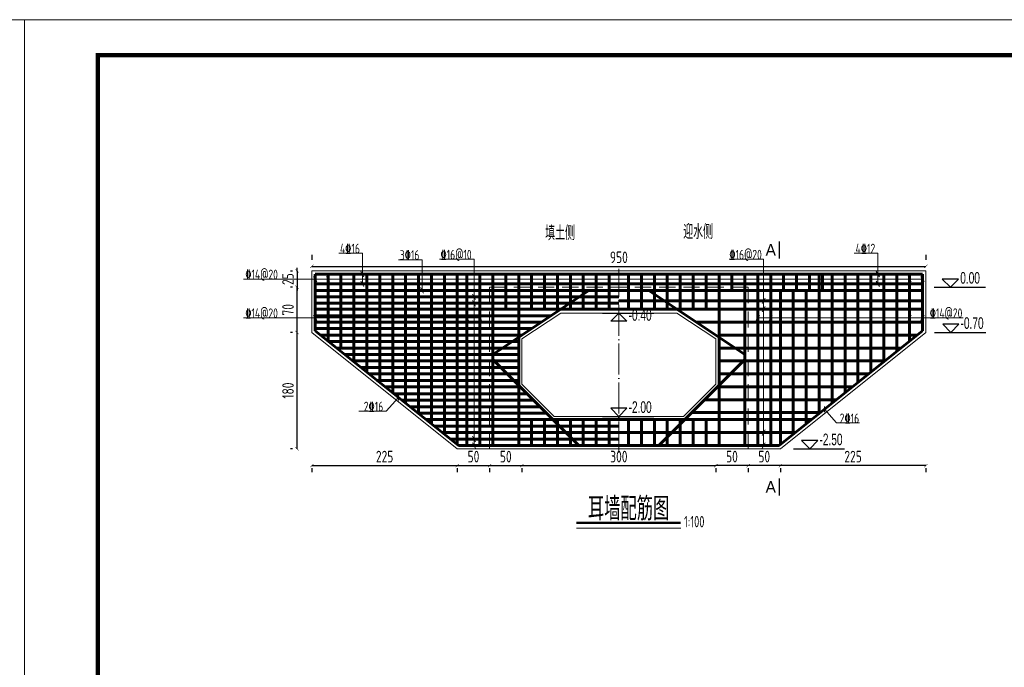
# Model space of a CAD drawing. Header units: inches. Extents: x 97745 to 142261, y 62673 to 100665.
# Tile 20 of 148: x 106750 to 108274, y 69367 to 70369. Entities that reach past the tile are written whole.
import ezdxf
from ezdxf.enums import TextEntityAlignment as Align

# ---------------------------------------------------------------- set-up
doc = ezdxf.new("R2010")
doc.units = ezdxf.units.IN
doc.header["$MEASUREMENT"] = 0
doc.linetypes.add('ACAD_ISO04W100', pattern=[30, 24, -3, 0, -3])
doc.linetypes.add('DASHED', pattern=[0.75, 0.5, -0.25])
doc.layers.get('0').update_dxf_attribs({"lineweight": 15})
for name, color, linetype, lineweight in [('00、4细实线', 4, 'Continuous', 18), ('00、5虚线', 2, 'DASHED', 18), ('BM1', 7, 'Continuous', 15), ('中心线', 3, 'ACAD_ISO04W100', 18), ('标注', 3, 'Continuous', 18), ('细线', 7, 'Continuous', 25), ('钢筋', 1, 'Continuous', 60)]:
    doc.layers.add(name, color=color, linetype=linetype, lineweight=lineweight)
doc.layers.add('断面标高标注', color=3, linetype='Continuous')
doc.styles.add('02、常用', font='tssdeng1.shx', dxfattribs={"width": 0.75, "bigfont": 'hztxt-01.shx'})
doc.styles.add('03、he-e', font='hztxt_e.shx', dxfattribs={"width": 0.65, "bigfont": 'hztxt.shx'})
doc.styles.add('HZTXT', font='tssdeng.shx', dxfattribs={"width": 0.75, "bigfont": 'hztxt.shx'})
doc.styles.add('三级钢', font='tssdeng.shx', dxfattribs={"width": 0.7, "height": 30, "bigfont": 'hztxt.shx'})
doc.dimstyles.new('3', dxfattribs={"dimtxt": 25, "dimasz": 12, "dimexe": 10, "dimexo": 30, "dimgap": 5, "dimtad": 1, "dimdec": 0, "dimzin": 0, "dimdsep": 46, "dimtxsty": 'HZTXT', "dimblk": 'ARCHTICK', "dimcen": 0, "dimclrt": 7, "dimazin": 2, "dimtfac": 1, "dimtdec": 0, "dimtix": 1, "dimtmove": 2, "dimatfit": 3, "dimfxl": 250, "dimtolj": 1, "dimtzin": 0, "dimarcsym": 0})

# ---------------------------------------------------------------- blocks, each defined once
blk = doc.blocks.new('_ArchTick')
at = {"color": 0, "linetype": 'ByBlock', "const_width": 0.15}
blk.add_lwpolyline([(-0.5, -0.5), (0.5, 0.5)], dxfattribs=at)
blk = doc.blocks.new('*D948')
at = {"color": 0, "lineweight": -2}
for p, q in [((107202.2, 70005.4), (107202.2, 69997.6)), ((108152.2, 70005.4), (108152.2, 69997.6)), ((107202.2, 69987.6), (108152.2, 69987.6))]:
    blk.add_line(p, q, dxfattribs=at)
at = {"color": 0, "lineweight": -2, "xscale": 5, "yscale": 5, "zscale": 5, "rotation": 180}
blk.add_blockref('_ArchTick', (107202.2, 69987.6), dxfattribs=at)
at = {"color": 0, "lineweight": -2, "xscale": 5, "yscale": 5, "zscale": 5}
blk.add_blockref('_ArchTick', (108152.2, 69987.6), dxfattribs=at)
at = {"color": 7, "insert": (107677.2, 70001.6), "char_height": 18, "attachment_point": 5, "style": 'HZTXT'}
blk.add_mtext('\\A1;950', dxfattribs=at)
blk = doc.blocks.new('*D949')
at = {"color": 0, "lineweight": -2}
for p, q in [((107202.2, 69679.3), (107427.2, 69679.3)), ((107202.2, 69675.4), (107202.2, 69669.3)), ((107427.2, 69675.4), (107427.2, 69669.3))]:
    blk.add_line(p, q, dxfattribs=at)
at = {"color": 0, "lineweight": -2, "xscale": 5, "yscale": 5, "zscale": 5, "rotation": 180}
blk.add_blockref('_ArchTick', (107202.2, 69679.3), dxfattribs=at)
at = {"color": 0, "lineweight": -2, "xscale": 5, "yscale": 5, "zscale": 5}
blk.add_blockref('_ArchTick', (107427.2, 69679.3), dxfattribs=at)
at = {"color": 7, "insert": (107314.7, 69693.3), "char_height": 18, "attachment_point": 5, "style": 'HZTXT'}
blk.add_mtext('\\A1;225', dxfattribs=at)
blk = doc.blocks.new('*D950')
at = {"color": 0, "lineweight": -2}
for p, q in [((107427.2, 69679.3), (107477.2, 69679.3)), ((107427.2, 69675.4), (107427.2, 69669.3)), ((107477.2, 69675.4), (107477.2, 69669.3))]:
    blk.add_line(p, q, dxfattribs=at)
at = {"color": 0, "lineweight": -2, "xscale": 5, "yscale": 5, "zscale": 5, "rotation": 180}
blk.add_blockref('_ArchTick', (107427.2, 69679.3), dxfattribs=at)
at = {"color": 0, "lineweight": -2, "xscale": 5, "yscale": 5, "zscale": 5}
blk.add_blockref('_ArchTick', (107477.2, 69679.3), dxfattribs=at)
at = {"color": 7, "insert": (107452.2, 69693.3), "char_height": 18, "attachment_point": 5, "style": 'HZTXT'}
blk.add_mtext('\\A1;50', dxfattribs=at)
blk = doc.blocks.new('*D951')
at = {"color": 0, "lineweight": -2}
for p, q in [((107477.2, 69679.3), (107527.2, 69679.3)), ((107477.2, 69675.4), (107477.2, 69669.3)), ((107527.2, 69675.4), (107527.2, 69669.3))]:
    blk.add_line(p, q, dxfattribs=at)
at = {"color": 0, "lineweight": -2, "xscale": 5, "yscale": 5, "zscale": 5, "rotation": 180}
blk.add_blockref('_ArchTick', (107477.2, 69679.3), dxfattribs=at)
at = {"color": 0, "lineweight": -2, "xscale": 5, "yscale": 5, "zscale": 5}
blk.add_blockref('_ArchTick', (107527.2, 69679.3), dxfattribs=at)
at = {"color": 7, "insert": (107502.2, 69693.3), "char_height": 18, "attachment_point": 5, "style": 'HZTXT'}
blk.add_mtext('\\A1;50', dxfattribs=at)
blk = doc.blocks.new('*D952')
at = {"color": 0, "lineweight": -2}
for p, q in [((107527.2, 69679.3), (107827.2, 69679.3)), ((107527.2, 69675.4), (107527.2, 69669.3)), ((107827.2, 69675.4), (107827.2, 69669.3))]:
    blk.add_line(p, q, dxfattribs=at)
at = {"color": 0, "lineweight": -2, "xscale": 5, "yscale": 5, "zscale": 5, "rotation": 180}
blk.add_blockref('_ArchTick', (107527.2, 69679.3), dxfattribs=at)
at = {"color": 0, "lineweight": -2, "xscale": 5, "yscale": 5, "zscale": 5}
blk.add_blockref('_ArchTick', (107827.2, 69679.3), dxfattribs=at)
at = {"color": 7, "insert": (107677.2, 69693.3), "char_height": 18, "attachment_point": 5, "style": 'HZTXT'}
blk.add_mtext('\\A1;300', dxfattribs=at)
blk = doc.blocks.new('*D953')
at = {"color": 0, "lineweight": -2}
for p, q in [((107172.2, 69885.4), (107169.2, 69885.4)), ((107179.2, 69705.4), (107179.2, 69885.4)), ((107172.2, 69705.4), (107169.2, 69705.4))]:
    blk.add_line(p, q, dxfattribs=at)
at = {"color": 0, "lineweight": -2, "xscale": 5, "yscale": 5, "zscale": 5}
for p, rotation in [((107179.2, 69885.4), 90), ((107179.2, 69705.4), 270)]:
    blk.add_blockref('_ArchTick', p, dxfattribs=dict(at, rotation=rotation))
at = {"color": 7, "insert": (107165.2, 69795.4), "char_height": 18, "attachment_point": 5, "rotation": 90, "style": 'HZTXT'}
blk.add_mtext('\\A1;180', dxfattribs=at)
blk = doc.blocks.new('*D954')
at = {"color": 0, "lineweight": -2}
for p, q in [((107172.2, 69955.4), (107169.2, 69955.4)), ((107179.2, 69885.4), (107179.2, 69955.4)), ((107172.2, 69885.4), (107169.2, 69885.4))]:
    blk.add_line(p, q, dxfattribs=at)
at = {"color": 0, "lineweight": -2, "xscale": 5, "yscale": 5, "zscale": 5}
for p, rotation in [((107179.2, 69955.4), 90), ((107179.2, 69885.4), 270)]:
    blk.add_blockref('_ArchTick', p, dxfattribs=dict(at, rotation=rotation))
at = {"color": 7, "insert": (107165.2, 69920.4), "char_height": 18, "attachment_point": 5, "rotation": 90, "style": 'HZTXT'}
blk.add_mtext('\\A1;70', dxfattribs=at)
blk = doc.blocks.new('*D955')
at = {"color": 0, "lineweight": -2}
for p, q in [((108152.2, 69679.3), (107927.2, 69679.3)), ((107927.2, 69675.4), (107927.2, 69669.3)), ((108152.2, 69675.4), (108152.2, 69669.3))]:
    blk.add_line(p, q, dxfattribs=at)
at = {"color": 0, "lineweight": -2, "xscale": 5, "yscale": 5, "zscale": 5, "rotation": 180}
blk.add_blockref('_ArchTick', (107927.2, 69679.3), dxfattribs=at)
at = {"color": 0, "lineweight": -2, "xscale": 5, "yscale": 5, "zscale": 5}
blk.add_blockref('_ArchTick', (108152.2, 69679.3), dxfattribs=at)
at = {"color": 7, "insert": (108039.7, 69693.3), "char_height": 18, "attachment_point": 5, "style": 'HZTXT'}
blk.add_mtext('\\A1;225', dxfattribs=at)
blk = doc.blocks.new('*D956')
at = {"color": 0, "lineweight": -2}
for p, q in [((107927.2, 69679.3), (107877.2, 69679.3)), ((107877.2, 69675.4), (107877.2, 69669.3)), ((107927.2, 69675.4), (107927.2, 69669.3))]:
    blk.add_line(p, q, dxfattribs=at)
at = {"color": 0, "lineweight": -2, "xscale": 5, "yscale": 5, "zscale": 5, "rotation": 180}
blk.add_blockref('_ArchTick', (107877.2, 69679.3), dxfattribs=at)
at = {"color": 0, "lineweight": -2, "xscale": 5, "yscale": 5, "zscale": 5}
blk.add_blockref('_ArchTick', (107927.2, 69679.3), dxfattribs=at)
at = {"color": 7, "insert": (107902.2, 69693.3), "char_height": 18, "attachment_point": 5, "style": 'HZTXT'}
blk.add_mtext('\\A1;50', dxfattribs=at)
blk = doc.blocks.new('*D957')
at = {"color": 0, "lineweight": -2}
for p, q in [((107877.2, 69679.3), (107827.2, 69679.3)), ((107827.2, 69675.4), (107827.2, 69669.3)), ((107877.2, 69675.4), (107877.2, 69669.3))]:
    blk.add_line(p, q, dxfattribs=at)
at = {"color": 0, "lineweight": -2, "xscale": 5, "yscale": 5, "zscale": 5, "rotation": 180}
blk.add_blockref('_ArchTick', (107827.2, 69679.3), dxfattribs=at)
at = {"color": 0, "lineweight": -2, "xscale": 5, "yscale": 5, "zscale": 5}
blk.add_blockref('_ArchTick', (107877.2, 69679.3), dxfattribs=at)
at = {"color": 7, "insert": (107852.2, 69693.3), "char_height": 18, "attachment_point": 5, "style": 'HZTXT'}
blk.add_mtext('\\A1;50', dxfattribs=at)
blk = doc.blocks.new('*D987')
at = {"color": 0, "lineweight": -2}
for p, q in [((107179.2, 69980.4), (107179.2, 69985.4)), ((107172.2, 69980.4), (107169.2, 69980.4)), ((107179.2, 69980.4), (107179.2, 69955.4)), ((107172.2, 69955.4), (107169.2, 69955.4)), ((107179.2, 69955.4), (107179.2, 69950.4))]:
    blk.add_line(p, q, dxfattribs=at)
at = {"color": 0, "lineweight": -2, "xscale": 5, "yscale": 5, "zscale": 5}
for p, rotation in [((107179.2, 69980.4), 270), ((107179.2, 69955.4), 90)]:
    blk.add_blockref('_ArchTick', p, dxfattribs=dict(at, rotation=rotation))
at = {"color": 7, "insert": (107165.2, 69967.9), "char_height": 18, "attachment_point": 5, "rotation": 90, "style": 'HZTXT'}
blk.add_mtext('\\A1;25', dxfattribs=at)

msp = doc.modelspace()

# ---------------------------------------------------------------- linework, layer by layer
at = {"ltscale": 5}
msp.add_line((107773.327, 69582.521), (107611.601, 69582.521), dxfattribs=at)
at = {"layer": '00、4细实线'}
for p, q in [((107280.247, 70007.884), (107243.852, 70007.884)), ((107280.247, 69960.429), (107280.247, 70007.884)), ((107453.152, 69998.568), (107399.839, 69998.568)), ((107453.152, 69710.429), (107453.152, 69998.568)), ((107901.202, 69998.568), (107847.889, 69998.568)), ((107901.202, 69710.429), (107901.202, 69998.568)), ((108077.921, 70007.884), (108041.526, 70007.884)), ((108077.921, 69960.429), (108077.921, 70007.884)), ((107372.584, 69997.884), (107336.19, 69997.884)), ((107372.584, 69950.429), (107372.584, 69997.884)), ((107204.724, 69972.148), (107209.63, 69963.649)), ((107224.724, 69972.148), (107229.63, 69963.649)), ((107277.794, 69979.679), (107282.701, 69971.18)), ((108075.468, 69979.679), (108080.375, 69971.18)), ((108124.724, 69972.148), (108129.63, 69963.649)), ((108144.724, 69972.148), (108149.63, 69963.649)), ((108147.177, 69967.898), (107096.261, 69967.898)), ((107277.794, 69964.679), (107282.701, 69956.18)), ((107370.131, 69954.679), (107375.038, 69946.18)), ((108075.468, 69964.679), (108080.375, 69956.18)), ((107450.699, 69944.679), (107455.605, 69936.18)), ((107903.655, 69938.585), (107898.749, 69930.086)), ((107450.699, 69934.679), (107455.605, 69926.18)), ((107903.655, 69925.51), (107898.749, 69917.012)), ((107462.177, 69907.929), (107096.261, 69907.929)), ((107204.724, 69912.179), (107209.63, 69903.68)), ((107224.724, 69912.179), (107229.63, 69903.68)), ((107439.724, 69912.179), (107444.63, 69903.68)), ((107459.724, 69912.179), (107464.63, 69903.68)), ((107527.177, 69875.429), (107587.177, 69915.429)), ((107827.177, 69875.429), (107767.177, 69915.429)), ((107894.63, 69912.179), (107889.724, 69903.68)), ((107892.177, 69907.929), (108210.07, 69907.929)), ((107914.63, 69912.179), (107909.724, 69903.68)), ((108129.63, 69912.179), (108124.724, 69903.68)), ((108149.63, 69912.179), (108144.724, 69903.68)), ((107577.282, 69755.429), (107527.177, 69805.534)), ((107777.28, 69755.429), (107827.177, 69805.326)), ((107336.047, 69780.32), (107336.047, 69789.154)), ((107317.342, 69763.517), (107336.047, 69784.737)), ((107995.498, 69762.072), (107995.498, 69770.906)), ((107317.342, 69763.517), (107274.953, 69763.517)), ((108014.202, 69745.269), (107995.498, 69766.489)), ((108014.202, 69745.269), (108049.83, 69745.269)), ((107450.699, 69724.679), (107455.605, 69716.18)), ((107903.655, 69734.679), (107898.749, 69726.18)), ((107450.699, 69714.679), (107455.605, 69706.18)), ((107903.655, 69714.679), (107898.749, 69706.18))]:
    msp.add_line(p, q, dxfattribs=at)
at = {"layer": '00、4细实线', "ltscale": 2}
for p, q in [((107202.177, 69955.429), (107202.177, 69980.429)), ((107202.177, 69980.429), (108152.177, 69980.429)), ((108152.177, 69980.429), (108152.177, 69955.429)), ((107202.177, 69955.429), (107202.177, 69885.429)), ((108152.177, 69955.429), (108152.177, 69885.429)), ((107202.177, 69885.429), (107427.177, 69705.429)), ((108152.177, 69885.429), (107927.177, 69705.429)), ((107427.177, 69705.429), (107477.177, 69705.429)), ((107477.177, 69705.429), (107677.177, 69705.429)), ((107877.177, 69705.429), (107677.177, 69705.429)), ((107927.177, 69705.429), (107877.177, 69705.429))]:
    msp.add_line(p, q, dxfattribs=at)
at = {"layer": '00、4细实线', "const_width": 2.16}
for points in [[(107925.687, 70026.553), (107925.687, 69999.553)], [(107925.687, 69632.848), (107925.687, 69659.848)]]:
    msp.add_lwpolyline(points, dxfattribs=at)
at = {"layer": '00、4细实线'}
for points in [[(107587.177, 69915.429), (107677.177, 69915.429)], [(107767.177, 69915.429), (107677.177, 69915.429)], [(107527.177, 69805.534), (107527.177, 69875.429)], [(107827.177, 69805.326), (107827.177, 69875.429)], [(107677.177, 69755.429), (107577.282, 69755.429)], [(107677.177, 69755.429), (107777.28, 69755.429)]]:
    msp.add_lwpolyline(points, dxfattribs=at)
at = {"layer": '00、5虚线', "ltscale": 50}
for points in [[(107677.177, 69705.429), (107477.177, 69705.429), (107477.177, 69955.429), (107677.177, 69955.429)], [(107677.177, 69705.429), (107877.177, 69705.429), (107877.177, 69955.429), (107677.177, 69955.429)]]:
    msp.add_lwpolyline(points, dxfattribs=at)
at = {"layer": 'BM1', "const_width": 0.677}
for points in [[(103884.392, 70368.825), (106757.447, 70368.825), (106757.447, 68337.154), (103884.392, 68337.154), (103884.392, 70368.825)], [(106757.447, 70368.825), (109630.502, 70368.825), (109630.502, 68337.154), (106757.447, 68337.154), (106757.447, 70368.825)]]:
    msp.add_lwpolyline(points, dxfattribs=at)
at = {"layer": 'BM1'}
for points in [[(103884.392, 70368.825), (106757.447, 70368.825), (106757.447, 68337.154), (103884.392, 68337.154)], [(106757.447, 70368.825), (109630.502, 70368.825), (109630.502, 68337.154), (106757.447, 68337.154)]]:
    msp.add_lwpolyline(points, close=True, dxfattribs=at)
at = {"layer": 'BM1', "color": 0, "linetype": 'Continuous', "const_width": 6.771}
msp.add_lwpolyline([(106871.104, 68371.008), (106871.104, 70314.449), (109596.648, 70314.449), (109596.648, 68371.008)], close=True, dxfattribs=at)
at = {"layer": '中心线', "ltscale": 2}
msp.add_line((107677.177, 69699.834), (107677.177, 69983.948), dxfattribs=at)
msp.add_line((107677.177, 69699.834), (107677.177, 69983.948), dxfattribs=at)
at = {"layer": '断面标高标注'}
for p, q in [((108165.181, 69955.416), (108244.362, 69955.416)), ((107651.977, 69915.429), (107731.158, 69915.429)), ((108165.699, 69885.429), (108244.88, 69885.429)), ((107651.977, 69755.429), (107731.158, 69755.429)), ((107947.345, 69705.429), (108026.526, 69705.429))]:
    msp.add_line(p, q, dxfattribs=at)
for points in [[(108177.783, 69968.014), (108190.381, 69955.416), (108202.979, 69968.014)], [(107664.579, 69902.831), (107677.177, 69915.429), (107689.775, 69902.831)], [(108178.301, 69898.028), (108190.899, 69885.429), (108203.497, 69898.028)], [(107664.579, 69768.028), (107677.177, 69755.429), (107689.775, 69768.028)], [(107959.947, 69718.028), (107972.545, 69705.429), (107985.143, 69718.028)]]:
    msp.add_lwpolyline(points, close=True, dxfattribs=at)
at = {"layer": '细线', "ltscale": 5, "const_width": 4}
msp.add_lwpolyline([(107611.601, 69590.779), (107772.919, 69590.779)], dxfattribs=at)
at = {"layer": '钢筋'}
for p, q in [((107207.177, 69950.429), (107207.177, 69975.429)), ((107207.177, 69975.429), (108147.177, 69975.429)), ((107227.177, 69950.429), (107227.177, 69975.429)), ((107247.177, 69950.429), (107247.177, 69975.429)), ((107267.177, 69950.429), (107267.177, 69975.429)), ((107287.177, 69950.429), (107287.177, 69975.429)), ((107307.177, 69950.429), (107307.177, 69975.429)), ((107327.177, 69950.429), (107327.177, 69975.429)), ((107347.177, 69950.429), (107347.177, 69975.429)), ((107367.177, 69950.429), (107367.177, 69975.429)), ((107387.177, 69950.429), (107387.177, 69975.429)), ((107407.177, 69950.429), (107407.177, 69975.429)), ((107427.177, 69950.429), (107427.177, 69975.429)), ((107442.177, 69950.429), (107442.177, 69975.429)), ((107462.177, 69950.429), (107462.177, 69975.429)), ((107482.177, 69950.429), (107482.177, 69975.429)), ((107502.177, 69921.261), (107502.177, 69975.429)), ((107522.177, 69921.261), (107522.177, 69975.429)), ((107542.177, 69921.261), (107542.177, 69975.429)), ((107562.177, 69921.261), (107562.177, 69975.429)), ((107582.177, 69921.261), (107582.177, 69975.429)), ((107602.177, 69921.261), (107602.177, 69975.429)), ((107622.177, 69921.261), (107622.177, 69975.429)), ((107642.177, 69921.261), (107642.177, 69975.429)), ((107662.177, 69921.261), (107662.177, 69975.429)), ((107692.177, 69921.261), (107692.177, 69975.429)), ((107712.177, 69950.429), (107712.177, 69975.429)), ((107732.177, 69950.429), (107732.177, 69975.429)), ((107752.177, 69950.429), (107752.177, 69975.429)), ((107772.177, 69950.429), (107772.177, 69975.429)), ((107792.177, 69950.429), (107792.177, 69975.429)), ((107812.177, 69950.429), (107812.177, 69975.429)), ((107832.177, 69950.429), (107832.177, 69975.429)), ((107852.177, 69950.429), (107852.177, 69975.429)), ((107872.177, 69950.429), (107872.177, 69975.429)), ((107892.177, 69950.429), (107892.177, 69975.429)), ((107912.177, 69950.429), (107912.177, 69975.429)), ((107932.177, 69950.429), (107932.177, 69975.429)), ((107952.177, 69950.429), (107952.177, 69975.429)), ((107972.177, 69950.429), (107972.177, 69975.429)), ((107987.177, 69950.429), (107987.177, 69975.429)), ((107992.177, 69950.429), (107992.177, 69975.429)), ((108007.177, 69950.429), (108007.177, 69975.429)), ((108027.177, 69950.429), (108027.177, 69975.429)), ((108047.177, 69950.429), (108047.177, 69975.429)), ((108067.177, 69950.429), (108067.177, 69975.429)), ((108087.177, 69950.429), (108087.177, 69975.429)), ((108107.177, 69950.429), (108107.177, 69975.429)), ((108127.177, 69950.429), (108127.177, 69975.429)), ((108147.177, 69950.429), (108147.177, 69975.429)), ((108147.177, 69960.429), (107207.177, 69960.429)), ((107207.177, 69950.429), (107522.177, 69950.429)), ((107207.177, 69940.429), (107677.177, 69940.429)), ((107227.177, 69873.591), (107227.177, 69950.429)), ((107247.177, 69859.191), (107247.177, 69950.429)), ((107267.177, 69839.833), (107267.177, 69950.429)), ((107287.177, 69823.833), (107287.177, 69950.429)), ((107307.177, 69807.833), (107307.177, 69950.429)), ((107327.177, 69791.833), (107327.177, 69950.429)), ((107347.177, 69775.833), (107347.177, 69950.429)), ((107367.177, 69759.833), (107367.177, 69950.429)), ((107387.177, 69743.833), (107387.177, 69950.429)), ((107407.177, 69727.833), (107407.177, 69950.429)), ((107427.177, 69711.833), (107427.177, 69950.429)), ((107442.177, 69710.429), (107442.177, 69950.429)), ((107462.177, 69710.429), (107462.177, 69950.429)), ((107482.177, 69710.429), (107482.177, 69950.429)), ((107482.177, 69851.439), (107630.663, 69950.429)), ((107522.177, 69950.429), (107677.177, 69950.429)), ((107522.177, 69710.429), (107522.177, 69950.429)), ((107542.177, 69921.261), (107542.177, 69950.429)), ((107562.177, 69921.261), (107562.177, 69950.429)), ((107582.177, 69921.261), (107582.177, 69950.429)), ((107602.177, 69921.261), (107602.177, 69950.429)), ((107622.177, 69921.261), (107622.177, 69950.429)), ((107642.177, 69921.261), (107642.177, 69950.429)), ((107662.177, 69921.261), (107662.177, 69950.429)), ((107832.177, 69950.429), (107677.177, 69950.429)), ((107692.177, 69921.261), (107692.177, 69950.429)), ((107712.177, 69921.261), (107712.177, 69950.429)), ((107872.177, 69851.439), (107723.691, 69950.429)), ((107732.177, 69921.261), (107732.177, 69950.429)), ((107752.177, 69921.261), (107752.177, 69950.429)), ((107772.177, 69921.261), (107772.177, 69950.429)), ((107792.177, 69921.261), (107792.177, 69950.429)), ((107812.177, 69921.261), (107812.177, 69950.429)), ((108147.177, 69950.429), (107832.177, 69950.429)), ((107832.177, 69710.429), (107832.177, 69950.429)), ((107872.177, 69710.429), (107872.177, 69950.429)), ((107892.177, 69710.429), (107892.177, 69950.429)), ((107912.177, 69710.429), (107912.177, 69950.429)), ((107927.177, 69711.833), (107927.177, 69950.429)), ((107947.177, 69727.833), (107947.177, 69950.429)), ((107967.177, 69743.833), (107967.177, 69950.429)), ((107987.177, 69759.833), (107987.177, 69950.429)), ((108007.177, 69775.833), (108007.177, 69950.429)), ((108027.177, 69791.833), (108027.177, 69950.429)), ((108047.177, 69807.833), (108047.177, 69950.429)), ((108067.177, 69823.833), (108067.177, 69950.429)), ((108087.177, 69839.833), (108087.177, 69950.429)), ((108107.177, 69855.833), (108107.177, 69950.429)), ((108127.177, 69871.833), (108127.177, 69950.429)), ((107207.177, 69930.429), (107677.177, 69930.429)), ((108147.177, 69934.335), (107677.177, 69934.335)), ((107207.177, 69921.261), (107677.177, 69921.261)), ((107207.177, 69911.261), (107571.91, 69911.261)), ((108147.177, 69921.261), (107677.177, 69921.261)), ((107207.177, 69901.261), (107556.91, 69901.261)), ((108147.177, 69901.261), (107797.444, 69901.261)), ((107207.177, 69891.261), (107541.91, 69891.261)), ((107207.177, 69887.833), (107428.931, 69710.429)), ((107215.392, 69881.261), (107526.91, 69881.261)), ((108138.962, 69881.261), (107832.177, 69881.261)), ((107227.892, 69871.261), (107522.177, 69871.261)), ((107240.392, 69861.261), (107522.177, 69861.261)), ((107252.892, 69851.261), (107522.177, 69851.261)), ((108113.962, 69861.261), (107832.177, 69861.261)), ((107265.392, 69841.261), (107522.177, 69841.261)), ((107277.892, 69831.261), (107522.177, 69831.261)), ((107615.21, 69710.429), (107482.177, 69843.463)), ((107739.144, 69710.429), (107872.177, 69843.463)), ((108088.962, 69841.261), (107832.177, 69841.261)), ((107290.392, 69821.261), (107522.177, 69821.261)), ((108063.962, 69821.261), (107832.177, 69821.261)), ((107302.892, 69811.261), (107522.177, 69811.261)), ((107315.392, 69801.261), (107522.177, 69801.261)), ((108038.962, 69801.261), (107829.975, 69801.261)), ((107328.931, 69790.429), (107535.21, 69790.429)), ((107341.431, 69780.429), (107545.21, 69780.429)), ((107353.931, 69770.429), (107555.21, 69770.429)), ((108013.962, 69781.261), (107809.975, 69781.261)), ((107366.431, 69760.429), (107565.21, 69760.429)), ((107988.962, 69761.261), (107789.975, 69761.261)), ((107378.931, 69750.429), (107677.177, 69750.429)), ((107391.431, 69740.429), (107677.177, 69740.429)), ((107542.177, 69710.429), (107542.177, 69750.429)), ((107562.177, 69710.429), (107562.177, 69750.429)), ((107582.177, 69710.429), (107582.177, 69750.429)), ((107602.177, 69710.429), (107602.177, 69750.429)), ((107622.177, 69710.429), (107622.177, 69750.429)), ((107642.177, 69710.429), (107642.177, 69750.429)), ((107662.177, 69710.429), (107662.177, 69750.429)), ((107975.423, 69750.429), (107677.177, 69750.429)), ((107692.177, 69710.429), (107692.177, 69750.429)), ((107712.177, 69710.429), (107712.177, 69750.429)), ((107732.177, 69710.429), (107732.177, 69750.429)), ((107752.177, 69710.429), (107752.177, 69750.429)), ((107772.177, 69710.429), (107772.177, 69750.429)), ((107792.177, 69710.429), (107792.177, 69750.429)), ((107812.177, 69710.429), (107812.177, 69750.429)), ((107403.931, 69730.429), (107677.177, 69730.429)), ((107950.423, 69730.429), (107677.177, 69730.429)), ((107416.431, 69720.429), (107677.177, 69720.429))]:
    msp.add_line(p, q, dxfattribs=at)
at = {"layer": '钢筋', "ltscale": 2}
for p, q in [((107677.177, 69950.429), (107207.177, 69950.429)), ((107207.177, 69950.429), (107207.177, 69887.833)), ((107677.177, 69950.429), (108147.177, 69950.429)), ((108147.177, 69950.429), (108147.177, 69887.833)), ((108147.177, 69887.833), (107925.423, 69710.429)), ((107428.931, 69710.429), (107477.177, 69710.429)), ((107477.177, 69710.429), (107677.177, 69710.429)), ((107877.177, 69710.429), (107677.177, 69710.429)), ((107925.423, 69710.429), (107877.177, 69710.429))]:
    msp.add_line(p, q, dxfattribs=at)

# ---------------------------------------------------------------- texts
at = {"ltscale": 5, "style": '三级钢', "width": 0.7}
msp.add_text('耳墙配筋图', height=36, dxfattribs=at).set_placement((107692.26, 69594.644), align=Align.CENTER)
msp.add_text('1:100', height=17.5, dxfattribs=at).set_placement((107778.16, 69583.896))
at = {"layer": '00、4细实线', "style": '03、he-e'}
for p in [(107920.287, 70013.053), (107920.287, 69646.348)]:
    msp.add_text('A', height=18, dxfattribs=at).set_placement(p, align=Align.MIDDLE_RIGHT)
at = {"layer": '断面标高标注', "color": 3, "style": '03、he-e', "width": 0.65}
for s, p in [('0.00', (108205.501, 69955.416)), ('-0.40', (107692.297, 69898.072)), ('-0.70', (108206.019, 69885.429)), ('-2.00', (107692.297, 69755.429)), ('-2.50', (107987.665, 69705.429))]:
    msp.add_text(s, height=18, dxfattribs=at).set_placement(p, align=Align.BOTTOM_LEFT)
at = {"layer": '标注', "color": 3, "style": '03、he-e', "width": 0.65}
for s, p in [('填土侧', (107563.213, 70028.055)), ('迎水侧', (107776.802, 70030.031))]:
    msp.add_text(s, height=22.5, dxfattribs=at).set_placement(p)
at = {"layer": '细线', "ltscale": 5, "style": '02、常用', "width": 0.75}
for s, p in [('4%%13216', (107261.053, 70015.096)), ('3%%13216', (107353.39, 70005.096)), ('%%13216@10', (107425.252, 70005.78)), ('%%13216@20', (107873.302, 70005.78)), ('4%%13212', (108058.727, 70015.096)), ('%%13214@20', (107124.307, 69975.11)), ('%%13214@20', (107124.307, 69915.141)), ('%%13214@20', (108183.518, 69915.141)), ('2%%13216', (107297.508, 69770.728)), ('2%%13216', (108034.036, 69752.481))]:
    msp.add_text(s, height=15, dxfattribs=at).set_placement(p, align=Align.MIDDLE)

# ---------------------------------------------------------------- dimensions: what is measured, and where the dimension line sits
for base, p1, p2, picture, middle in [((108152.177, 69987.613), (107202.177, 69975.429), (108152.177, 69975.429), '*D948', (107677.177, 70001.613)), ((107427.177, 69679.334), (107202.177, 69705.429), (107427.177, 69705.429), '*D949', (107314.677, 69693.334)), ((107477.177, 69679.334), (107427.177, 69705.429), (107477.177, 69705.429), '*D950', (107452.177, 69693.334)), ((107527.177, 69679.334), (107477.177, 69705.429), (107527.177, 69705.429), '*D951', (107502.177, 69693.334)), ((107827.177, 69679.334), (107527.177, 69705.429), (107827.177, 69705.429), '*D952', (107677.177, 69693.334))]:
    dim = msp.add_linear_dim(base=base, p1=p1, p2=p2, dimstyle='3', override={"dimtxt": 18, "dimasz": 5})
    dim.commit()
    dim.dimension.update_dxf_attribs({"geometry": picture, "text_midpoint": middle})
for base, p1, p2, angle, picture, middle in [((107179.227, 69955.429), (107202.177, 69980.429), (107202.177, 69955.429), 90, '*D987', (107165.227, 69967.929)), ((107179.227, 69955.429), (107202.177, 69885.429), (107202.177, 69955.429), 90, '*D954', (107165.227, 69920.429)), ((107179.227, 69885.429), (107202.177, 69705.429), (107202.177, 69885.429), 90, '*D953', (107165.227, 69795.429)), ((107827.177, 69679.334), (107877.177, 69705.429), (107827.177, 69705.429), 180, '*D957', (107852.177, 69693.334)), ((107877.177, 69679.334), (107927.177, 69705.429), (107877.177, 69705.429), 180, '*D956', (107902.177, 69693.334)), ((107927.177, 69679.334), (108152.177, 69705.429), (107927.177, 69705.429), 180, '*D955', (108039.677, 69693.334))]:
    dim = msp.add_linear_dim(base=base, p1=p1, p2=p2, angle=angle, dimstyle='3', override={"dimtxt": 18, "dimasz": 5})
    dim.commit()
    dim.dimension.update_dxf_attribs({"geometry": picture, "text_midpoint": middle})

doc.saveas('drawing.dxf')
